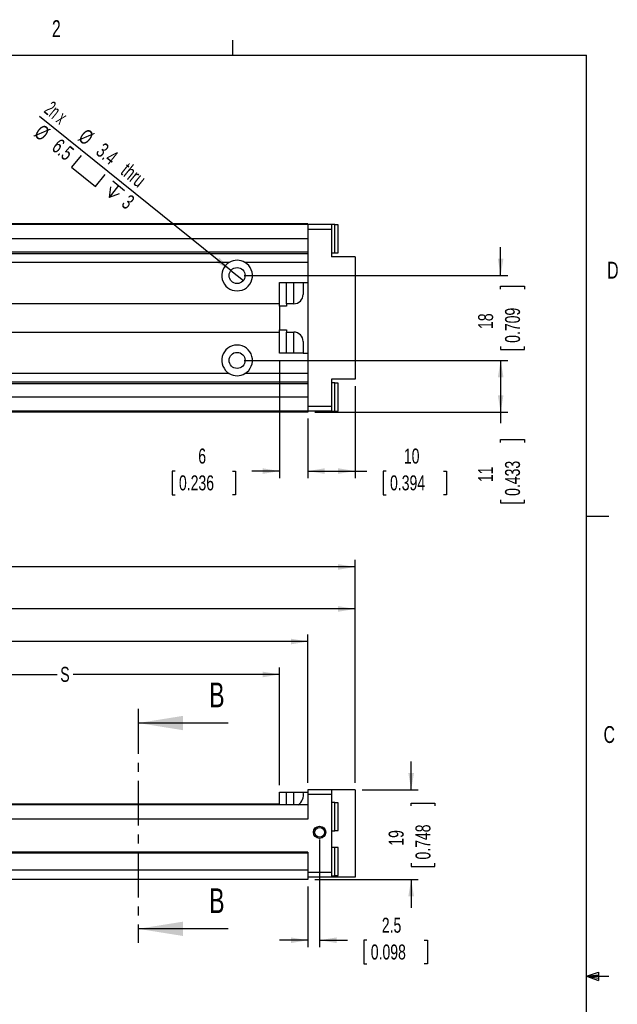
# Paper-space layout 'Layout1' of a CAD drawing. Extents: x 11 to 421, y 5 to 275.
# Tile 9 of 9: x 336 to 420, y 136 to 275. Entities that reach past the tile are written whole.
import ezdxf
from ezdxf.enums import TextEntityAlignment as Align

# ---------------------------------------------------------------- set-up
doc = ezdxf.new("R2010")
doc.units = 0
doc.linetypes.add('CENTER', pattern=[10.16, 6.35, -1.27, 1.27, -1.27])
doc.layers.get('0').update_dxf_attribs({"linetype": 'CONTINUOUS'})
doc.dimstyles.new('SLDDIMSTYLE0', dxfattribs={"dimtxt": 2.116667, "dimasz": 2.4, "dimexe": 0, "dimexo": 0.0625, "dimgap": 0.529167, "dimtad": 0, "dimlfac": 1.5, "dimrnd": 1e-09, "dimzin": 12, "dimsah": 1, "dimcen": 0.09, "dimazin": 3, "dimtfac": 1, "dimtofl": 0, "dimtmove": 0, "dimatfit": 3})
doc.dimstyles.new('SLDDIMSTYLE1', dxfattribs={"dimtxt": 2.116667, "dimasz": 2.4, "dimexe": 0, "dimexo": 0.0625, "dimgap": 0.529167, "dimtad": 0, "dimlfac": 1.5, "dimrnd": 1e-09, "dimzin": 12, "dimsah": 1, "dimcen": 0.09, "dimazin": 3, "dimtfac": 1, "dimtmove": 0, "dimatfit": 3})
doc.dimstyles.new('SLDDIMSTYLE3', dxfattribs={"dimtxt": 2.116667, "dimasz": 2.4, "dimexe": 0, "dimexo": 0.0625, "dimgap": 0.529167, "dimtad": 1, "dimlfac": 1.5, "dimrnd": 1e-09, "dimzin": 12, "dimblk1": 'NONE', "dimsah": 1, "dimcen": 0, "dimazin": 3, "dimtfac": 1, "dimtmove": 0, "dimatfit": 3})

# ---------------------------------------------------------------- blocks, each defined once
blk = doc.blocks.new('_D_55')
at = {"color": 7, "linetype": 'CONTINUOUS'}
for p, q in [((183.96, 181.96), (183.96, 198.93)), ((183.96, 197.93), (282.51, 197.93)), ((383.23, 197.93), (284.68, 197.93)), ((383.23, 167.39), (383.23, 198.93))]:
    blk.add_line(p, q, dxfattribs=at)
for points in [[(183.96, 197.93), (186.36, 197.53), (186.36, 198.33)], [(383.23, 197.93), (380.83, 198.33), (380.83, 197.53)]]:
    blk.add_solid(points, dxfattribs=at)
at = {"color": 7, "linetype": 'CONTINUOUS', "width": 0.7}
blk.add_text('L', height=2.12, dxfattribs=at).set_placement((282.94, 196.25, 21.34), align=Align.BOTTOM_LEFT)
blk = doc.blocks.new('_D_56')
at = {"color": 7, "linetype": 'CONTINUOUS'}
for p, q in [((243.9, 174.73), (243.9, 192.99)), ((383.23, 167.39), (383.23, 192.99)), ((243.9, 191.99), (311.44, 191.99)), ((383.23, 191.99), (315.69, 191.99))]:
    blk.add_line(p, q, dxfattribs=at)
for points in [[(243.9, 191.99), (246.3, 191.59), (246.3, 192.39)], [(383.23, 191.99), (380.83, 192.39), (380.83, 191.59)]]:
    blk.add_solid(points, dxfattribs=at)
at = {"color": 7, "linetype": 'CONTINUOUS', "width": 0.7}
blk.add_text('AL', height=2.117, dxfattribs=at).set_placement((311.87, 190.31, 21.34), align=Align.BOTTOM_LEFT)
blk = doc.blocks.new('_D_57')
at = {"color": 7, "linetype": 'CONTINUOUS'}
for p, q in [((276.56, 173.39), (276.56, 188.38)), ((376.56, 167.39), (376.56, 188.38)), ((276.56, 187.38), (324.62, 187.38)), ((376.56, 187.38), (328.5, 187.38))]:
    blk.add_line(p, q, dxfattribs=at)
for points in [[(276.56, 187.38), (278.96, 186.98), (278.96, 187.78)], [(376.56, 187.38), (374.16, 187.78), (374.16, 186.98)]]:
    blk.add_solid(points, dxfattribs=at)
at = {"color": 7, "linetype": 'CONTINUOUS', "width": 0.7}
blk.add_text('RL', height=2.117, dxfattribs=at).set_placement((325.05, 185.7, 21.34), align=Align.BOTTOM_LEFT)
blk = doc.blocks.new('_D_58')
at = {"color": 7, "linetype": 'CONTINUOUS'}
for p, q in [((311.96, 167.59), (311.96, 183.72)), ((311.96, 182.72), (341.13, 182.72)), ((372.56, 182.72), (343.4, 182.72)), ((372.56, 167.06), (372.56, 183.72))]:
    blk.add_line(p, q, dxfattribs=at)
for points in [[(311.96, 182.72), (314.36, 182.32), (314.36, 183.12)], [(372.56, 182.72), (370.16, 183.12), (370.16, 182.32)]]:
    blk.add_solid(points, dxfattribs=at)
at = {"color": 7, "linetype": 'CONTINUOUS', "width": 0.7}
blk.add_text('S', height=2.12, dxfattribs=at).set_placement((341.56, 181.04, 21.34), align=Align.BOTTOM_LEFT)
blk = doc.blocks.new('_D_59')
at = {"color": 7, "linetype": 'CONTINUOUS'}
for p, q in [((391.17, 166.39), (391.17, 170.39)), ((384.23, 166.39), (392.17, 166.39)), ((391.17, 164.12), (391.17, 164.54)), ((391.17, 164.54), (394.53, 164.54)), ((394.53, 164.54), (394.53, 164.12)), ((391.17, 156.01), (391.17, 155.58)), ((394.53, 155.58), (394.53, 156.01)), ((391.17, 155.58), (394.53, 155.58)), ((377.56, 153.73), (392.17, 153.73)), ((391.17, 153.73), (391.17, 149.73))]:
    blk.add_line(p, q, dxfattribs=at)
for points in [[(391.17, 166.39), (391.57, 168.79), (390.77, 168.79)], [(391.17, 153.73), (390.77, 151.33), (391.57, 151.33)]]:
    blk.add_solid(points, dxfattribs=at)
at = {"color": 7, "linetype": 'CONTINUOUS', "width": 0.7}
for s, p in [('19', (390.74, 158.5, 21.34)), ('0.748', (394.53, 156.54, 21.34))]:
    blk.add_text(s, height=2.117, rotation=90, dxfattribs=at).set_placement(p, align=Align.BOTTOM_LEFT)
blk = doc.blocks.new('_D_60')
at = {"color": 7, "linetype": 'CONTINUOUS'}
for p, q in [((378.23, 159.39), (378.23, 144.13)), ((376.56, 152.73), (376.56, 144.13)), ((376.56, 145.13), (372.56, 145.13)), ((378.23, 145.13), (382.18, 145.13)), ((384.92, 145.13), (384.49, 145.13)), ((384.49, 145.13), (384.49, 141.77)), ((393.03, 145.13), (393.46, 145.13)), ((393.46, 145.13), (393.46, 141.77)), ((384.49, 141.77), (384.92, 141.77)), ((393.46, 141.77), (393.03, 141.77))]:
    blk.add_line(p, q, dxfattribs=at)
for points in [[(376.56, 145.13), (374.16, 145.53), (374.16, 144.73)], [(378.23, 145.13), (380.63, 144.73), (380.63, 145.53)]]:
    blk.add_solid(points, dxfattribs=at)
at = {"color": 7, "linetype": 'CONTINUOUS', "width": 0.7}
for s, p in [('2.5', (387.02, 145.56, 21.34)), ('0.098', (385.46, 141.77, 21.34))]:
    blk.add_text(s, height=2.117, dxfattribs=at).set_placement(p, align=Align.BOTTOM_LEFT)
blk = doc.blocks.new('SW_SYMBOL_HOLE_SPOT')
at = {"color": 0, "linetype": 'CONTINUOUS'}
for p, q in [((0, 875), (0, 75)), ((1600, 75), (1600, 875)), ((0, 75), (1600, 75))]:
    blk.add_line(p, q, dxfattribs=at)
blk = doc.blocks.new('SW_SYMBOL_HOLE_DEPTH')
at = {"color": 0, "linetype": 'CONTINUOUS'}
for p, q in [((0, 875), (800, 875)), ((100, 555), (400, 75)), ((400, 875), (400, 75)), ((700, 555), (400, 75))]:
    blk.add_line(p, q, dxfattribs=at)
blk = doc.blocks.new('_D_81')
at = {"color": 7, "linetype": 'CONTINUOUS'}
for q in [(338.61, 261.65), (367.45, 238.44)]:
    blk.add_line((365.68, 239.86), q, dxfattribs=at)
blk.add_solid([(365.68, 239.86), (364.06, 241.68), (363.56, 241.05)], dxfattribs=at)
at = {"color": 7, "linetype": 'CONTINUOUS', "xscale": 0.0027037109, "yscale": 0.0027037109, "zscale": 0.0027037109, "rotation": 321.1674500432}
for name, p in [('SW_SYMBOL_HOLE_SPOT', (343.04, 254.3)), ('SW_SYMBOL_HOLE_DEPTH', (347.49, 250.71))]:
    blk.add_blockref(name, p, dxfattribs=at)
at = {"color": 7, "linetype": 'CONTINUOUS'}
for s, height, width, p in [('2n x ', 2.117, 0.56, (338.73, 261.81, -48.08)), ('%%c', 2.117, 0.7, (337.32, 258.52, -48.08)), ('%%c', 2.117, 0.7, (343.56, 257.92, -48.08)), ('6.5', 2.117, 0.7, (339.81, 256.52, -48.08)), ('3.4', 2.117, 0.7, (346.05, 255.92, -48.08)), (' thru', 2.117, 0.7, (349.1, 253.47, -48.08)), ('3', 2.12, 0.7, (349.67, 248.59, -48.08))]:
    blk.add_text(s, height=height, rotation=-38.8325, dxfattribs=dict(at, width=width)).set_placement(p, align=Align.BOTTOM_LEFT)
blk = doc.blocks.new('_NONE')
blk = doc.blocks.new('_D_84')
at = {"color": 7, "linetype": 'CONTINUOUS'}
for p, q in [((403.82, 239.15), (403.82, 243.15)), ((367.56, 239.15), (404.82, 239.15)), ((403.82, 237.2), (403.82, 237.63)), ((403.82, 237.63), (407.19, 237.63)), ((407.19, 237.63), (407.19, 237.2)), ((403.82, 229.09), (403.82, 228.67)), ((403.82, 228.67), (407.19, 228.67)), ((407.19, 228.67), (407.19, 229.09)), ((367.56, 227.15), (404.82, 227.15)), ((403.82, 227.15), (403.82, 223.15))]:
    blk.add_line(p, q, dxfattribs=at)
for points in [[(403.82, 239.15), (404.22, 241.55), (403.42, 241.55)], [(403.82, 227.15), (403.42, 224.75), (404.22, 224.75)]]:
    blk.add_solid(points, dxfattribs=at)
at = {"color": 7, "linetype": 'CONTINUOUS', "width": 0.7}
for s, p in [('0.709', (407.19, 229.63, -48.08)), ('18', (403.39, 231.59, -48.08))]:
    blk.add_text(s, height=2.117, rotation=90, dxfattribs=at).set_placement(p, align=Align.BOTTOM_LEFT)
blk = doc.blocks.new('_D_85')
at = {"color": 7, "linetype": 'CONTINUOUS'}
for p, q in [((367.56, 227.15), (404.82, 227.15)), ((403.82, 227.15), (403.82, 219.82)), ((377.56, 219.82), (404.82, 219.82)), ((403.82, 219.82), (403.82, 218.29)), ((403.82, 215.55), (403.82, 215.98)), ((403.82, 215.98), (407.19, 215.98)), ((407.19, 215.98), (407.19, 215.55)), ((403.82, 207.44), (403.82, 207.01)), ((403.82, 207.01), (407.19, 207.01)), ((407.19, 207.01), (407.19, 207.44))]:
    blk.add_line(p, q, dxfattribs=at)
for points in [[(403.82, 227.15), (403.42, 224.75), (404.22, 224.75)], [(403.82, 219.82), (404.22, 222.22), (403.42, 222.22)]]:
    blk.add_solid(points, dxfattribs=at)
at = {"color": 7, "linetype": 'CONTINUOUS', "width": 0.7}
for s, p in [('11', (403.39, 209.93, -48.08)), ('0.433', (407.19, 207.98, -48.08))]:
    blk.add_text(s, height=2.117, rotation=90, dxfattribs=at).set_placement(p, align=Align.BOTTOM_LEFT)
blk = doc.blocks.new('_D_86')
at = {"color": 7, "linetype": 'CONTINUOUS'}
for p, q in [((372.56, 227.15), (372.56, 210.49)), ((376.56, 218.95), (376.56, 210.49)), ((357.8, 211.49), (357.37, 211.49)), ((357.37, 211.49), (357.37, 208.13)), ((365.91, 211.49), (366.34, 211.49)), ((366.34, 211.49), (366.34, 208.13)), ((372.56, 211.49), (368.65, 211.49)), ((376.56, 211.49), (380.56, 211.49)), ((357.37, 208.13), (357.8, 208.13)), ((366.34, 208.13), (365.91, 208.13))]:
    blk.add_line(p, q, dxfattribs=at)
for points in [[(372.56, 211.49), (370.16, 211.89), (370.16, 211.09)], [(376.56, 211.49), (378.96, 211.09), (378.96, 211.89)]]:
    blk.add_solid(points, dxfattribs=at)
at = {"color": 7, "linetype": 'CONTINUOUS', "width": 0.7}
for s, height, p in [('6', 2.12, (361.07, 211.92, -48.08)), ('0.236', 2.117, (358.34, 208.13, -48.08))]:
    blk.add_text(s, height=height, dxfattribs=at).set_placement(p, align=Align.BOTTOM_LEFT)
blk = doc.blocks.new('_D_87')
at = {"color": 7, "linetype": 'CONTINUOUS'}
for p, q in [((383.23, 223.48), (383.23, 210.49)), ((376.56, 218.95), (376.56, 210.49)), ((376.56, 211.49), (383.23, 211.49)), ((383.23, 211.49), (384.91, 211.49)), ((387.65, 211.49), (387.22, 211.49)), ((387.22, 211.49), (387.22, 208.13)), ((395.76, 211.49), (396.18, 211.49)), ((396.18, 211.49), (396.18, 208.13)), ((387.22, 208.13), (387.65, 208.13)), ((396.18, 208.13), (395.76, 208.13))]:
    blk.add_line(p, q, dxfattribs=at)
for points in [[(376.56, 211.49), (378.96, 211.09), (378.96, 211.89)], [(383.23, 211.49), (380.83, 211.89), (380.83, 211.09)]]:
    blk.add_solid(points, dxfattribs=at)
at = {"color": 7, "linetype": 'CONTINUOUS', "width": 0.7}
for s, p in [('10', (390.14, 211.92, -48.08)), ('0.394', (388.18, 208.13, -48.08))]:
    blk.add_text(s, height=2.117, dxfattribs=at).set_placement(p, align=Align.BOTTOM_LEFT)

psp = doc.layouts.get("Layout1")

# ---------------------------------------------------------------- linework, layer by layer
at = {"color": 7, "linetype": 'CONTINUOUS'}
for p, q in [((365.9442, 270.3087), (365.9442, 272.4626)), ((15.9068, 270.3087), (415.9568, 270.3087)), ((415.9568, 9.9587), (415.9568, 270.3087)), ((376.5625, 246.4828), (276.5625, 246.4828)), ((376.5625, 246.3494), (276.5625, 246.3494)), ((376.5625, 246.4828), (376.5625, 246.3494)), ((376.5625, 246.3494), (376.5625, 245.6828)), ((379.8958, 246.3494), (376.5625, 246.3494)), ((379.8958, 245.6828), (376.5625, 245.6828)), ((376.5625, 245.6828), (376.5625, 220.6161)), ((380.3625, 246.3494), (379.8958, 246.3494)), ((379.8958, 246.3494), (379.8958, 245.6828)), ((379.8958, 245.6828), (379.8958, 241.8161)), ((380.3625, 242.3494), (380.3625, 246.3494)), ((380.8292, 246.3161), (380.3625, 246.3161)), ((380.8292, 242.3828), (380.8292, 246.3161)), ((376.5625, 244.3494), (276.5625, 244.3494)), ((376.5625, 242.4494), (311.0958, 242.4494)), ((379.8958, 242.3494), (380.3625, 242.3494)), ((380.3625, 242.3828), (380.8292, 242.3828)), ((376.5625, 242.2161), (311.0958, 242.2161)), ((365.4625, 241.0161), (327.6625, 241.0161)), ((376.5625, 241.0161), (367.6625, 241.0161)), ((383.2292, 241.8161), (379.8958, 241.8161)), ((383.2292, 241.8161), (383.2292, 224.4828)), ((372.5625, 234.8161), (372.5625, 238.1494)), ((372.5625, 238.1494), (373.5625, 238.1494)), ((373.5625, 235.1494), (373.5625, 238.1494)), ((373.5625, 238.1494), (374.5625, 238.1494)), ((374.5625, 235.1494), (374.5625, 238.1494)), ((374.5625, 238.1494), (375.8958, 238.1494)), ((375.8958, 238.1494), (375.8958, 236.4828)), ((375.8958, 238.1494), (376.5625, 238.1494)), ((372.5625, 235.1494), (311.9625, 235.1494)), ((372.5625, 234.8161), (372.5625, 231.4828)), ((373.5625, 234.8161), (372.5625, 234.8161)), ((374.5625, 235.1494), (373.5625, 235.1494)), ((373.5625, 235.1494), (373.5625, 234.8161)), ((372.5625, 231.4828), (373.5625, 231.4828)), ((372.5625, 228.1494), (372.5625, 231.4828)), ((373.5625, 231.4828), (373.5625, 231.1494)), ((311.6292, 231.1494), (372.5625, 231.1494)), ((373.5625, 231.1494), (374.5625, 231.1494)), ((373.5625, 228.1494), (373.5625, 231.1494)), ((374.5625, 228.1494), (374.5625, 231.1494)), ((375.8958, 229.8161), (375.8958, 228.1494)), ((373.5625, 228.1494), (372.5625, 228.1494)), ((374.5625, 228.1494), (373.5625, 228.1494)), ((375.8958, 228.1494), (374.5625, 228.1494)), ((375.8958, 228.1494), (376.5625, 228.1494)), ((365.4625, 225.2828), (327.6625, 225.2828)), ((376.5625, 225.2828), (367.6625, 225.2828)), ((383.2292, 224.4828), (379.8958, 224.4828)), ((379.8958, 224.4828), (379.8958, 220.6161)), ((376.5625, 224.0828), (311.0958, 224.0828)), ((376.5625, 223.8494), (311.0958, 223.8494)), ((380.3625, 223.9494), (379.8958, 223.9494)), ((380.3625, 219.9494), (380.3625, 223.9494)), ((380.8292, 223.9161), (380.3625, 223.9161)), ((380.8292, 219.9828), (380.8292, 223.9161)), ((376.5625, 221.9494), (276.5625, 221.9494)), ((379.8958, 220.6161), (376.5625, 220.6161)), ((376.5625, 220.6161), (376.5625, 219.9494)), ((379.8958, 220.6161), (379.8958, 219.9494)), ((376.5625, 219.9494), (276.5625, 219.9494)), ((376.5625, 219.8161), (276.5625, 219.8161)), ((379.8958, 219.9494), (376.5625, 219.9494)), ((376.5625, 219.9494), (376.5625, 219.8161)), ((379.8958, 219.9494), (380.3625, 219.9494)), ((380.3625, 219.9828), (380.8292, 219.9828)), ((415.9568, 205.1124), (419.1318, 205.1124)), ((365.2763, 175.8522), (352.5763, 175.8522)), ((372.5625, 166.0607), (373.5625, 166.0607)), ((372.5625, 164.2607), (372.5625, 166.0607)), ((373.5625, 164.2607), (373.5625, 166.0607)), ((373.5625, 166.0607), (374.5625, 166.0607)), ((374.5625, 166.0607), (375.8958, 166.0607)), ((375.8958, 166.0607), (376.5625, 166.0607)), ((379.8958, 166.3941), (376.5625, 166.3941)), ((376.5625, 166.3941), (376.5625, 165.7274)), ((379.8958, 166.3941), (379.8958, 165.7274)), ((383.2292, 166.3941), (379.8958, 166.3941)), ((383.2292, 166.3941), (383.2292, 154.0607)), ((372.5625, 164.3941), (314.7533, 164.3941)), ((376.5625, 165.7274), (376.5625, 162.2607)), ((379.8958, 165.7274), (376.5625, 165.7274)), ((379.8958, 165.7274), (379.8958, 162.5941)), ((380.3625, 164.5941), (379.8958, 164.5941)), ((380.3625, 162.5941), (380.3625, 164.5941)), ((380.8292, 164.5607), (380.3625, 164.5607)), ((380.8292, 162.5941), (380.8292, 164.5607)), ((376.5625, 164.2607), (276.5625, 164.2607)), ((376.5625, 162.2607), (276.5625, 162.2607)), ((379.8958, 162.5941), (379.8958, 156.2607)), ((380.3625, 160.5941), (380.3625, 162.5941)), ((380.8292, 160.6274), (380.8292, 162.5941)), ((379.8958, 160.5941), (380.3625, 160.5941)), ((380.3625, 160.6274), (380.8292, 160.6274)), ((376.5625, 157.5941), (276.5625, 157.5941)), ((376.5625, 157.4607), (276.5625, 157.4607)), ((376.5625, 157.5941), (376.5625, 157.4607)), ((376.5625, 157.4607), (376.5625, 155.0607)), ((380.3625, 158.2607), (379.8958, 158.2607)), ((380.3625, 156.2607), (380.3625, 158.2607)), ((380.8292, 158.2274), (380.3625, 158.2274)), ((380.8292, 156.2607), (380.8292, 158.2274)), ((379.8958, 156.2607), (379.8958, 154.7274)), ((380.3625, 154.2607), (380.3625, 156.2607)), ((380.8292, 154.2941), (380.8292, 156.2607)), ((376.5625, 155.0607), (276.5625, 155.0607)), ((376.5625, 155.0607), (376.5625, 153.7274)), ((379.8958, 154.7274), (376.5625, 154.7274)), ((379.8958, 154.7274), (379.8958, 154.0607)), ((376.5625, 153.7274), (276.5625, 153.7274)), ((379.8958, 154.0607), (376.5625, 154.0607)), ((379.8958, 154.2607), (380.3625, 154.2607)), ((383.2292, 154.0607), (379.8958, 154.0607)), ((380.3625, 154.2941), (380.8292, 154.2941)), ((365.2763, 146.743), (352.5763, 146.743)), ((415.9568, 140.0249), (417.6632, 140.6348)), ((415.9568, 140.0249), (417.6632, 140.2545)), ((415.9568, 140.0249), (419.1318, 140.0249)), ((415.9568, 140.0249), (417.6632, 139.4514)), ((415.9568, 140.0249), (417.6632, 139.7631)), ((417.6632, 140.6348), (417.6632, 139.4514))]:
    psp.add_line(p, q, dxfattribs=at)
at = {"color": 7, "linetype": 'CENTER'}
psp.add_line((352.5763, 177.8522), (352.5763, 144.743), dxfattribs=at)
at = {"color": 8, "linetype": 'CONTINUOUS'}
psp.add_line((374.5625, 164.2607), (374.5625, 166.0607), dxfattribs=at)
at = {"color": 7, "linetype": 'CONTINUOUS'}
for centre, radius in [((366.5625, 239.1494), 1.1333), ((366.5625, 227.1494), 1.1333), ((378.2292, 160.3941), 0.8667), ((378.2292, 160.3941), 0.7043)]:
    psp.add_circle(centre, radius, dxfattribs=at)
for centre, radius, start, end in [((366.5625, 239.1494), 2.1667, 120.510237, 59.489763), ((366.5625, 239.1494), 2.1667, 59.489763, 120.510237), ((374.5625, 236.4828), 1.3333, 270, 360), ((374.5625, 229.8161), 1.3333, 0, 90), ((366.5625, 227.1494), 2.1667, 300.510237, 239.489763), ((366.5625, 227.1494), 2.1667, 239.489763, 300.510237), ((374.2414, 165.6665), 1.7007, 304.254613, 13.404487)]:
    psp.add_arc(centre, radius, start, end, dxfattribs=at)
for points in [[(352.5763, 175.8522), (358.9263, 174.8362), (358.9263, 176.8682)], [(352.5763, 146.743), (358.9263, 145.727), (358.9263, 147.759)]]:
    psp.add_solid(points, dxfattribs=at)

# ---------------------------------------------------------------- texts
at = {"color": 7, "linetype": 'CONTINUOUS', "width": 0.7}
for s, p in [('2', (340.3853, 272.1699)), ('D', (418.8794, 238.0018)), ('C', (418.368, 172.3194))]:
    psp.add_text(s, height=2.3813, dxfattribs=at).set_placement(p, align=Align.BOTTOM_LEFT)
for p in [(362.6041, 181.5784), (362.6041, 152.4693)]:
    psp.add_text('B', height=3.5, dxfattribs=at).set_placement(p, align=Align.TOP_LEFT)

# ---------------------------------------------------------------- dimensions: what is measured, and where the dimension line sits
at = {"color": 7, "linetype": 'CONTINUOUS'}
dim = psp.add_diameter_dim_2p(p1=(367.4453, 238.4388), p2=(365.6796, 239.8601), text='2n x <> thru', dimstyle='SLDDIMSTYLE3', dxfattribs=at)
dim.commit()
dim.dimension.update_dxf_attribs({"geometry": '_D_81', "text_midpoint": (346.1362, 255.5918), "dimtype": 163})
for base, p1, p2, dimstyle, picture, middle in [((403.8227, 227.1494), (366.5625, 239.1494), (366.5625, 227.1494), 'SLDDIMSTYLE1', '_D_84', (403.8227, 233.1494)), ((403.8227, 219.8161), (366.5625, 227.1494), (376.5625, 219.8161), 'SLDDIMSTYLE0', '_D_85', (403.8227, 211.4932)), ((391.1695, 153.7274), (383.2292, 166.3941), (376.5625, 153.7274), 'SLDDIMSTYLE1', '_D_59', (391.1695, 160.0607))]:
    dim = psp.add_linear_dim(base=base, p1=p1, p2=p2, angle=90, dimstyle=dimstyle, dxfattribs=at)
    dim.commit()
    dim.dimension.update_dxf_attribs({"geometry": picture, "text_midpoint": middle, "dimtype": 160})
for base, p1, p2, dimstyle, picture, middle in [((376.5625, 211.4932), (372.5625, 228.1494), (376.5625, 219.9494), 'SLDDIMSTYLE1', '_D_86', (361.8532, 211.4932)), ((376.5625, 211.4932), (383.2292, 224.4828), (376.5625, 219.9494), 'SLDDIMSTYLE0', '_D_87', (391.7012, 211.4932)), ((376.5625, 145.1321), (378.2292, 160.3941), (376.5625, 153.7274), 'SLDDIMSTYLE1', '_D_60', (388.9741, 145.1321))]:
    dim = psp.add_linear_dim(base=base, p1=p1, p2=p2, dimstyle=dimstyle, dxfattribs=at)
    dim.commit()
    dim.dimension.update_dxf_attribs({"geometry": picture, "text_midpoint": middle, "dimtype": 160})
for base, p1, p2, text, picture, middle in [((383.2292, 197.9274), (183.9625, 180.9607), (383.2292, 166.3941), 'L', '_D_55', (283.5958, 197.9274)), ((383.2292, 191.9943), (243.8958, 173.7274), (383.2292, 166.3941), 'AL', '_D_56', (313.5625, 191.9943)), ((376.5625, 187.3834), (276.5625, 172.3941), (376.5625, 166.3941), 'RL', '_D_57', (326.5625, 187.3834)), ((311.9625, 182.7185), (372.5625, 166.0607), (311.9625, 166.5941), 'S', '_D_58', (342.2625, 182.7185))]:
    dim = psp.add_linear_dim(base=base, p1=p1, p2=p2, text=text, dimstyle='SLDDIMSTYLE0', dxfattribs=at)
    dim.commit()
    dim.dimension.update_dxf_attribs({"geometry": picture, "text_midpoint": middle, "dimtype": 160})

doc.saveas('drawing.dxf')
